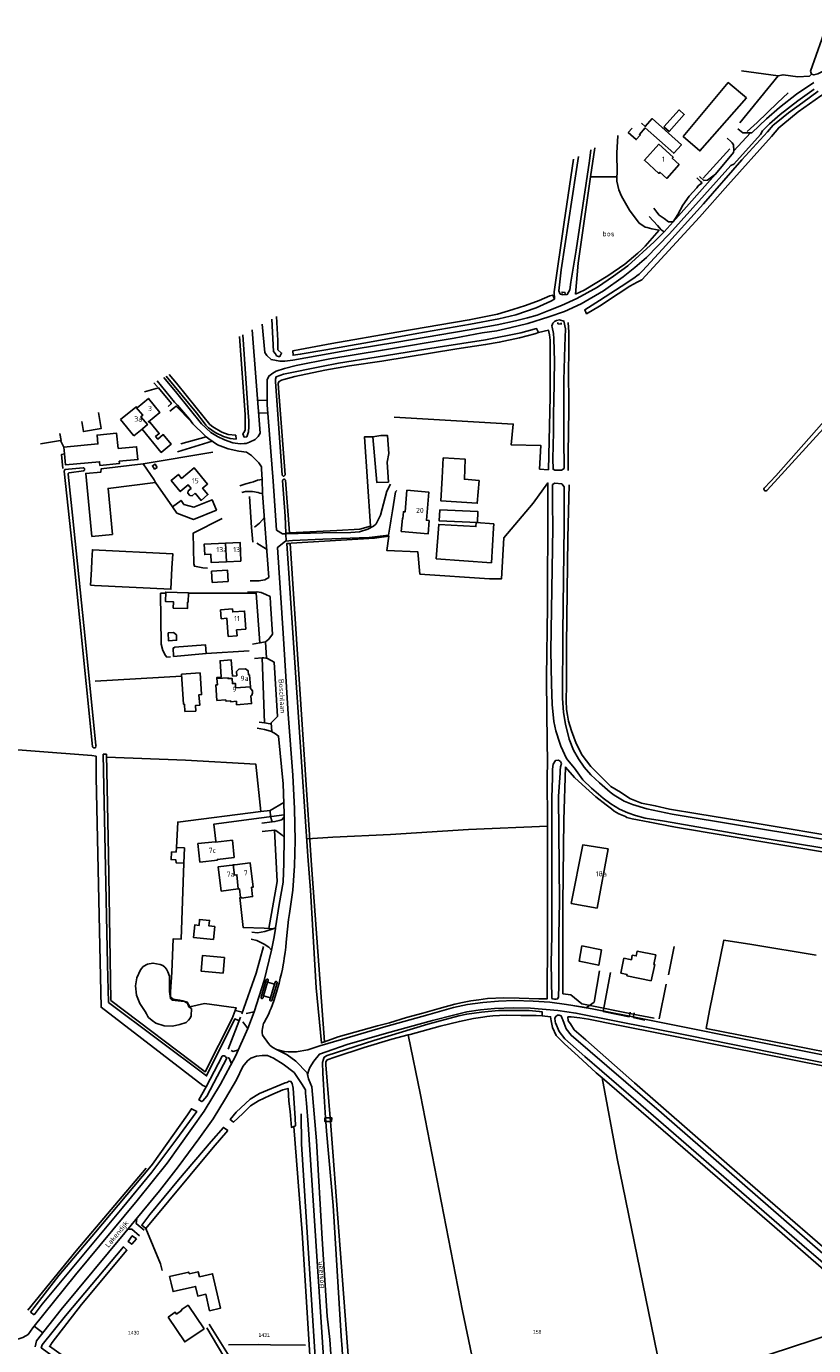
# Model space of a CAD drawing. Header units: metres. Extents: x 233829 to 239427, y 444283 to 448222.
# Tile 68 of 171: x 235172 to 235559, y 446034 to 446684. Entities that reach past the tile are written whole.
import ezdxf
from ezdxf.enums import TextEntityAlignment as Align

# ---------------------------------------------------------------- set-up
doc = ezdxf.new("R2010")
doc.units = ezdxf.units.M
doc.header["$MEASUREMENT"] = 0
for name, color, linetype in [('BIJGEBOUW', 4, 'Continuous'), ('CULTUURAANDUIDING', 253, 'Continuous'), ('DAKRAND', 4, 'Continuous'), ('DAKRAND-BYG', 4, 'Continuous'), ('Goud-kadastrale grenzen', 13, 'Continuous'), ('HEG', 253, 'Continuous'), ('HEK', 253, 'Continuous'), ('HOOFDGEBOUW', 4, 'Continuous'), ('HOUTWAL', 253, 'Continuous'), ('HUISNUMMER', 253, 'Continuous'), ('INSTEEKSLOOT', 153, 'Continuous'), ('KANTVERH', 253, 'Continuous'), ('KANTWATER', 153, 'Continuous'), ('KUNSTWERK', 253, 'Continuous'), ('MIDSLTGREPPEL', 253, 'Continuous'), ('MUUR', 253, 'Continuous'), ('OVERIGEAFSCH', 253, 'Continuous'), ('OVLIJNOBJ', 253, 'Continuous'), ('RASTER', 253, 'Continuous'), ('SCHUTTING', 253, 'Continuous'), ('STRAATNAAM', 253, 'Continuous'), ('TUSSENMUUR', 253, 'Continuous')]:
    doc.layers.add(name, color=color, linetype=linetype)
doc.layers.add('Z01 perceelnummer', color=73, linetype='Continuous', lineweight=13)
doc.styles.get("Standard").update_dxf_attribs({"font": 'iso.shx'})
doc.styles.add('Styledgn001', font='dgn001.shx')

# ---------------------------------------------------------------- blocks, each defined once
blk = doc.blocks.new('A$C1532452F')
at = {"layer": 'Z01 perceelnummer', "linetype": 'Continuous', "lineweight": 13, "style": 'Styledgn001'}
for s, p in [('1430', (235224.321, 446040.244)), ('1431', (235288.656, 446039.082)), ('158', (235423.178, 446040.62))]:
    blk.add_text(s, height=1.8, dxfattribs=at).set_placement(p, align=Align.MIDDLE_CENTER)

msp = doc.modelspace()

# ---------------------------------------------------------------- linework, layer by layer
at = {"layer": 'BIJGEBOUW'}
msp.add_line((235190.01, 446476.41), (235190.32, 446473.14), dxfattribs=at)
for points in [[(235216.67, 446475.72), (235215.96, 446483.26), (235206.31, 446482.35), (235206.72, 446477.99), (235190.01, 446476.41)], [(235190.32, 446473.14), (235190.84, 446467.64), (235207.55, 446469.22), (235207.73, 446467.4), (235217.37, 446468.32), (235217.27, 446469.42)], [(235235.96, 446466.44), (235234.88, 446468.08), (235233.63, 446467.24), (235234.71, 446465.61), (235235.96, 446466.44)], [(235243.24, 446416.77), (235242.7, 446406.38), (235205.08, 446408.33)], [(235270.97, 446410.26), (235270.64, 446415.74), (235262.75, 446415.27), (235263.07, 446409.79), (235270.97, 446410.26)], [(235242.85, 446064.64), (235243.78, 446060.5), (235254.86, 446063), (235255.93, 446058.23), (235259.93, 446059.13), (235261.75, 446051.06), (235267.07, 446052.26), (235263.25, 446069.24), (235256.73, 446067.77)], [(235247.77, 446051.45), (235251.19, 446053.76), (235259.05, 446042.13)], [(235259.05, 446042.13), (235249.56, 446035.71), (235241.33, 446047.88)]]:
    msp.add_lwpolyline(points, dxfattribs=at)
at = {"layer": 'DAKRAND'}
for points in [[(235228.51, 446485.28), (235237.93, 446473.8), (235242.82, 446477.81), (235238.91, 446482.58), (235236.22, 446480.38), (235235.2, 446481.61), (235237.01, 446483.09), (235232.51, 446488.57), (235232.19, 446488.31)], [(235254.65, 446453.69), (235253.21, 446452.5), (235252.07, 446452.51), (235251.06, 446453.72), (235251.24, 446454.86), (235252.68, 446456.05)], [(235265.41, 446362.44), (235265.37, 446362.97), (235267.54, 446363.13), (235266.96, 446371.18), (235272.46, 446371.58), (235273.04, 446363.68)], [(235280.89, 446364.25), (235280.75, 446366.27), (235279.49, 446367.23), (235276.11, 446367), (235275.08, 446365.94), (235275.23, 446363.84)], [(235264.8, 446359.26), (235265.63, 446359.32), (235265.41, 446362.44)], [(235274.97, 446351.22), (235272.26, 446351.01), (235272.08, 446351.39), (235269.88, 446351.22), (235269.82, 446351.95)], [(235281.92, 446357.29), (235282.27, 446357.19), (235282.85, 446356.36), (235282.92, 446355.26), (235282.53, 446354.2), (235282.17, 446353.96)], [(235276.46, 446258.87), (235276.99, 446254.62), (235277.49, 446254.68), (235277.54, 446254.32), (235282.99, 446255.01), (235282.42, 446259.62)], [(235480.69, 446221.64), (235481.56, 446226.29), (235472.42, 446228.12), (235472, 446225.83), (235470.01, 446226.15), (235469.64, 446223.91)]]:
    msp.add_lwpolyline(points, dxfattribs=at)
at = {"layer": 'DAKRAND-BYG'}
for p, q in [((235188.62, 446479.74), (235187.98, 446483.18)), ((235178.45, 446478.04), (235188.32, 446479.69)), ((235188.32, 446479.69), (235188.62, 446479.74)), ((235213.93, 446433.44), (235203.83, 446432.43)), ((235203.53, 446416.18), (235203.76, 446420.6)), ((235243.83, 446377.56), (235244.02, 446373.31)), ((235244.02, 446373.31), (235260.07, 446374.71)), ((235249.34, 446279), (235245.44, 446279.21)), ((235249.01, 446271.45), (235249.34, 446279)), ((235458.08, 446278.49), (235452.66, 446249.29))]:
    msp.add_line(p, q, dxfattribs=at)
for points in [[(235526.27, 446648.49), (235517.3, 446655.96), (235495.14, 446629.45), (235503.36, 446622.34), (235526.27, 446648.49)], [(235474.62, 446636.01), (235476.42, 446634.41), (235479.84, 446638.24), (235494.26, 446625.36), (235490.49, 446621.15), (235476.45, 446633.68), (235473.58, 446630.47), (235473.99, 446630.1), (235472, 446627.87), (235468.05, 446631.39), (235469.99, 446633.57)], [(235485.6, 446634.16), (235493.05, 446642.5), (235495.62, 446640.2), (235488.17, 446631.86), (235485.6, 446634.16)], [(235207.01, 446493.44), (235208.33, 446485.55), (235199.6, 446484.09), (235198.78, 446489)], [(235350.13, 446473.26), (235349.42, 446482.22), (235346.14, 446482.13), (235342.28, 446481.45), (235344.1, 446459.02), (235349.9, 446459.19), (235349.24, 446469.07), (235350.13, 446473.26)], [(235217.27, 446469.42), (235226.42, 446470.29), (235225.82, 446476.58), (235216.67, 446475.72)], [(235394.61, 446459.96), (235393.62, 446448.81), (235375.7, 446449.99), (235376.42, 446461.28), (235376.86, 446471.09), (235387.76, 446470.41), (235387.3, 446460.62), (235394.61, 446459.96)], [(235213.93, 446433.44), (235211.74, 446456.11), (235235.14, 446458.96), (235234.46, 446460.36), (235228.99, 446468.26), (235208.36, 446465.78), (235208.2, 446464.14), (235200.74, 446463.48), (235203.83, 446432.43)], [(235243.5, 446446.93), (235245.64, 446443.83), (235253.87, 446440.84), (235265.13, 446445.44), (235263.11, 446450.41), (235253.95, 446446.77), (235249.09, 446448.2), (235247.71, 446450.14), (235243.5, 446446.93)], [(235375.13, 446445.52), (235393.92, 446444.75), (235393.7, 446439.33), (235374.9, 446440.1), (235375.13, 446445.52)], [(235401.82, 446438.63), (235401.7, 446436.57), (235400.64, 446419.47), (235373.46, 446421.44), (235374.69, 446438.32), (235392.97, 446437.24), (235393.07, 446439.25), (235401.82, 446438.63)], [(235203.76, 446420.6), (235204.03, 446425.86), (235243.61, 446423.88), (235243.24, 446416.77)], [(235205.08, 446408.33), (235203.12, 446408.44), (235203.53, 446416.18)], [(235251.36, 446404.69), (235240.19, 446405), (235240.06, 446400.33), (235243.94, 446400.22), (235243.85, 446397.11), (235250.84, 446396.91), (235250.93, 446400.13), (235251.23, 446400.12), (235251.36, 446404.69)], [(235241.36, 446384.93), (235241.58, 446380.99), (235245.54, 446381.32), (235245.44, 446383.89), (235244.04, 446385.11), (235241.36, 446384.93)], [(235260.07, 446374.71), (235259.74, 446379.06), (235244.46, 446377.88), (235244.48, 446377.61), (235243.83, 446377.56)], [(235257.12, 446365.17), (235257.84, 446354.49), (235256.54, 446354.41), (235256.89, 446349.28), (235254.77, 446349.14), (235254.95, 446346.39), (235249.6, 446346.24), (235249.39, 446349.8), (235248.93, 446349.77), (235247.94, 446364.55), (235257.12, 446365.17)], [(235273.96, 446274.26), (235265.62, 446273.35), (235265.66, 446273.01), (235256.97, 446272.06), (235255.98, 446281.12), (235264.66, 446282.07), (235264.69, 446281.83), (235273.04, 446282.74), (235273.96, 446274.26)], [(235452.66, 446249.29), (235439.96, 446251.69), (235445.63, 446280.5), (235458.08, 446278.49)], [(235245.44, 446279.21), (235245.43, 446279.04), (235245.31, 446277.03), (235242.98, 446276.96), (235242.81, 446273.28), (235245.17, 446273.11), (235245.31, 446271.65), (235249.01, 446271.45)], [(235263.77, 446233.96), (235253.87, 446234.86), (235254.43, 446241.06), (235256.6, 446240.86), (235256.86, 446243.78), (235261.73, 446243.33), (235261.48, 446240.55), (235264.34, 446240.29), (235263.77, 446233.96)], [(235256.73, 446067.77), (235256.13, 446070.25), (235251.73, 446069.26), (235251.54, 446070.11), (235242.07, 446067.88), (235242.85, 446064.64)], [(235247.77, 446051.45), (235247.98, 446051.09), (235245.48, 446049.41), (235244.88, 446050.28), (235241.33, 446047.88)]]:
    msp.add_lwpolyline(points, dxfattribs=at)
at = {"layer": 'HEG'}
for p, q in [((235523.8, 446661.82), (235541.98, 446659.24)), ((235236.1, 446506.03), (235234.26, 446508.13)), ((235237.52, 446404.41), (235240.17, 446404.41)), ((235240.63, 446373.02), (235242.58, 446373.18)), ((235487.84, 446216.41), (235490.58, 446230.41)), ((235486.65, 446211.83), (235483.3, 446194.79)), ((235270.87, 446179.88), (235276.97, 446195.65))]:
    msp.add_line(p, q, dxfattribs=at)
for points in [[(235268.03, 446441.26), (235253.72, 446434.09), (235254, 446419.01), (235254.33, 446417.72), (235258.47, 446416.97), (235260.67, 446416.77)], [(235251.35, 446404.44), (235275.77, 446404.5), (235284.67, 446404.49)], [(235260.07, 446374.71), (235260.08, 446374.71), (235281.3, 446376.11)], [(235276.71, 446254.59), (235278.26, 446239.88), (235288.6, 446239.42)], [(235277.59, 446197.31), (235284.72, 446217.32), (235288.3, 446230.44)]]:
    msp.add_lwpolyline(points, dxfattribs=at)
at = {"layer": 'HEK'}
msp.add_line((235190.01, 446476.41), (235188.32, 446479.69), dxfattribs=at)
for points in [[(235189.54, 446465.82), (235188.82, 446472.84), (235190.32, 446473.14)], [(235281.47, 446452.03), (235282.5, 446436.8), (235283.01, 446429.55)], [(235211.07, 446323.7), (235249.89, 446322.26), (235284.52, 446320.26), (235287, 446296.88), (235246.1, 446291.7), (235245.44, 446279.21)], [(235287.32, 446293.86), (235263.87, 446290.76), (235264.77, 446282.29)], [(235291.55, 446297.46), (235291.83, 446294.46), (235292.55, 446291.81)], [(235249.01, 446271.45), (235247.83, 446234.14), (235243.81, 446234.21), (235243.21, 446217.73), (235242.57, 446208.04), (235242.53, 446205.88), (235242.65, 446205.45), (235243.86, 446204.47), (235246.96, 446204.07), (235248.56, 446203.66), (235250.73, 446203.07), (235252.11, 446200.8), (235259.33, 446202.32), (235274.9, 446200.17), (235272.94, 446194.94)], [(235288.6, 446239.42), (235290.95, 446239.34), (235293.05, 446239.2)]]:
    msp.add_lwpolyline(points, dxfattribs=at)
at = {"layer": 'HOOFDGEBOUW'}
for p, q in [((235225.48, 446496.15), (235217.95, 446489.97)), ((235217.95, 446489.97), (235224.5, 446481.99)), ((235228.51, 446485.28), (235224.5, 446481.99)), ((235270.04, 446419.93), (235277.23, 446420.28)), ((235273.04, 446363.68), (235275.23, 446363.84)), ((235280.89, 446364.25), (235281.42, 446364.29)), ((235281.85, 446358.34), (235281.42, 446364.29)), ((235281.92, 446357.29), (235281.85, 446358.34)), ((235275.86, 446258.8), (235276.46, 446258.87)), ((235465.83, 446224.69), (235464.32, 446217.31)), ((235465.83, 446224.69), (235469.06, 446224.03)), ((235469.06, 446224.03), (235469.64, 446223.91)), ((235481.06, 446221.56), (235479.39, 446213.48)), ((235480.69, 446221.64), (235481.06, 446221.56)), ((235467.55, 446216.65), (235464.32, 446217.31)), ((235467.4, 446215.95), (235467.55, 446216.65)), ((235467.4, 446215.95), (235479.39, 446213.48))]:
    msp.add_line(p, q, dxfattribs=at)
for points in [[(235493.18, 446615.6), (235486.99, 446608.75), (235483.65, 446611.77), (235483.18, 446611.24), (235476.01, 446617.72), (235483.09, 446625.56), (235490.17, 446619.16), (235489.75, 446618.7), (235493.18, 446615.6)], [(235232.19, 446488.31), (235231.67, 446488.94), (235237.26, 446493.53), (235231.64, 446500.38), (235226.07, 446495.8), (235225.66, 446496.3), (235225.48, 446496.15)], [(235252.68, 446456.05), (235251.25, 446457.78), (235247.31, 446454.5), (235242.78, 446459.94), (235246.41, 446462.96), (235248.01, 446461.03), (235254.19, 446466.16), (235260.8, 446458.2), (235258.31, 446456.13), (235260.91, 446453), (235257.55, 446450.2), (235254.65, 446453.69)], [(235370.01, 446440.27), (235369.47, 446433.76), (235356.23, 446434.87), (235356.77, 446441.31), (235357.02, 446441.29), (235357.3, 446444.61), (235358.12, 446444.54), (235359.01, 446455.14), (235369.73, 446454.24), (235368.56, 446440.4), (235370.01, 446440.27)], [(235277.23, 446420.28), (235276.79, 446429.47), (235269.54, 446429.12)], [(235269.54, 446429.12), (235259.17, 446428.62), (235259.42, 446423.47), (235262.39, 446423.62), (235262.59, 446419.57), (235270.04, 446419.93)], [(235273.04, 446396.72), (235267.18, 446396.26), (235267.52, 446391.87)], [(235267.52, 446391.87), (235270.27, 446392.09), (235270.96, 446383.17), (235275.32, 446383.51), (235275.1, 446386.4), (235279.7, 446386.76)], [(235279.7, 446386.76), (235279.01, 446395.69), (235273.16, 446395.23), (235273.04, 446396.72)], [(235264.8, 446359.26), (235265.36, 446351.62), (235269.82, 446351.95)], [(235274.97, 446351.22), (235275.09, 446349.55), (235282.45, 446350.08), (235282.17, 446353.96)], [(235274.13, 446270.75), (235266.02, 446269.74), (235267.52, 446257.76), (235275.86, 446258.8)], [(235282.42, 446259.62), (235283.26, 446259.72), (235281.76, 446271.71), (235274.13, 446270.75)], [(235454.85, 446228.85), (235453.5, 446221.22), (235443.89, 446223.22), (235445.22, 446230.72), (235454.85, 446228.85)], [(235269.08, 446225.08), (235268.41, 446217.39), (235257.6, 446218.32), (235258.26, 446226.01), (235269.08, 446225.08)]]:
    msp.add_lwpolyline(points, dxfattribs=at)
at = {"layer": 'HOUTWAL'}
for p, q in [((235504.9, 446608.85), (235518.16, 446623.32)), ((235228.99, 446468.26), (235263.44, 446473.85))]:
    msp.add_line(p, q, dxfattribs=at)
for points in [[(235526.64, 446631.83), (235531.48, 446636.38), (235541.51, 446645.92), (235546.88, 446650.86)], [(235442.09, 446551.76), (235446.38, 446553.79), (235458.02, 446560.83), (235466.41, 446566.61), (235472.84, 446572.03), (235474.72, 446573.81), (235476.45, 446575.38), (235483.32, 446583.23)], [(235306.95, 446148.05), (235307, 446133.09), (235313.92, 446025.77)]]:
    msp.add_lwpolyline(points, dxfattribs=at)
at = {"layer": 'INSTEEKSLOOT'}
for p, q in [((235274.7, 446482.36), (235274.91, 446480.26)), ((235190.4, 446465.34), (235199.56, 446466.21)), ((235199.72, 446464.75), (235192.65, 446463.81)), ((235540.67, 446462.25), (235535.14, 446456.37)), ((235536.43, 446455.21), (235541.75, 446461.04)), ((235319, 446144.29), (235318.88, 446146.11)), ((235321.13, 446146.09), (235321.28, 446144.27)), ((235233.71, 446123.28), (235232.19, 446121.49)), ((235175.38, 446048.98), (235173.59, 446050.35))]:
    msp.add_line(p, q, dxfattribs=at)
for points in [[(235565.55, 446683.65), (235563.45, 446677.28), (235557.86, 446661.61), (235558.27, 446660.06), (235559.49, 446659.78), (235561.39, 446660.34), (235564.81, 446661.93), (235573.09, 446666.59), (235575.69, 446667.79)], [(235472.36, 446557.68), (235474.66, 446558.74), (235478.5, 446562.86), (235503.18, 446589.68), (235517.09, 446605.45), (235538.56, 446629.41), (235542.16, 446633.75), (235544.19, 446635.3), (235551.81, 446641.55), (235562.96, 446649.38), (235574.59, 446656.18), (235584.16, 446660.94), (235591.44, 446663.92), (235593.74, 446664.76), (235606.23, 446668.56), (235615.33, 446670.34), (235625.2, 446671.55), (235632.92, 446671.92), (235638.01, 446672.34)], [(235561.64, 446651.71), (235554.12, 446646.1), (235546.93, 446641.01), (235541.66, 446636.84), (235539.36, 446634.93), (235536.58, 446631.72), (235523.97, 446617.86), (235505.19, 446596.24), (235484.85, 446573.87), (235475, 446563.24), (235473.36, 446561.63), (235472.32, 446560.8), (235471.41, 446560.15), (235467.36, 446557.39), (235453.87, 446548.61), (235446.63, 446544.08), (235447.52, 446542.1), (235453.93, 446545.87), (235463.02, 446551.89), (235468.75, 446555.64), (235472.36, 446557.68)], [(235711.67, 446651.3), (235705.07, 446644.44), (235684.81, 446621.93), (235596.4, 446524.29), (235570.73, 446496.3), (235540.67, 446462.25)], [(235541.75, 446461.04), (235581.49, 446504.44), (235687.15, 446621.9), (235713.35, 446650.41)], [(235443.5, 446619.63), (235442.2, 446611.05), (235435, 446563.78), (235433.76, 446553.4), (235434.53, 446551.82), (235435.8, 446551.43), (235438, 446551.59), (235439.32, 446553.95), (235439.67, 446557.7), (235442.38, 446573.37), (235448.89, 446617.5), (235449.67, 446622.87)], [(235431.72, 446549.34), (235430.83, 446551.28), (235429.42, 446550.87), (235424.21, 446548.61), (235417.35, 446546.09), (235411.15, 446544.14), (235403.56, 446541.83), (235389.69, 446539.06), (235354, 446532.98), (235322.05, 446527.42), (235306.18, 446524.46), (235302.77, 446523.78), (235302.9, 446521.69), (235306.47, 446522.19), (235319.05, 446524.41), (235340.51, 446528.14), (235363.94, 446532.37), (235390.27, 446536.93), (235404.32, 446539.66), (235412.65, 446541.53), (235422.66, 446545.04), (235429.89, 446548.25), (235431.72, 446549.34)], [(235294.73, 446540.74), (235295.36, 446528.87), (235295.46, 446524.41), (235297.21, 446522.74), (235296.39, 446521.1), (235295.71, 446521.11), (235294.77, 446521.45), (235294.19, 446522.31), (235293.3, 446523.48), (235292.36, 446539.46)], [(235297.53, 446462.56), (235294.23, 446508.7), (235294.23, 446509.94), (235294.6, 446511.04), (235298.14, 446512.28), (235316.88, 446516.11), (235325.29, 446517.77), (235343.92, 446520.76), (235374.36, 446525.67), (235397.77, 446529.31), (235415.11, 446532.68), (235422.89, 446534.78), (235423.75, 446532.93), (235421.99, 446532.14), (235414.46, 446530.17), (235404.45, 446528.08), (235397.72, 446526.95), (235383.55, 446524.88), (235346.64, 446518.81), (235330.66, 446516.39), (235318.62, 446514.36), (235303.85, 446511.19), (235298.34, 446509.78), (235297.28, 446509.43), (235296.13, 446508.77), (235295.55, 446507.84), (235295.66, 446505.51), (235298.94, 446462.81)], [(235437.15, 446534.63), (235436.37, 446538.49), (235434.22, 446539.06), (235432.68, 446538.86), (235431.68, 446538.27), (235430.88, 446537.45), (235430.65, 446536.95), (235430.43, 446536.18), (235430.63, 446535.45), (235431.15, 446532.31), (235431.4, 446529.68), (235431.64, 446518.77), (235431.38, 446498.62), (235431.19, 446493.67), (235431.25, 446483.8), (235430.94, 446470.71), (235430.97, 446465.55), (235431.9, 446465.09), (235435.11, 446465.14), (235436.49, 446465.91), (235436.35, 446480.47), (235436.36, 446509.39), (235436.83, 446526.18), (235437.15, 446534.63)], [(235281.15, 446489.37), (235281.1, 446486.35), (235280.87, 446483.9), (235280.04, 446481.53), (235278.8, 446481.34), (235278.12, 446482.97), (235278.58, 446483.67), (235279.26, 446484.76), (235279.38, 446492.48), (235276.46, 446530.89)], [(235278.13, 446531.78), (235280.85, 446493.4), (235281.15, 446489.37)], [(235274.91, 446480.26), (235271.87, 446480.65), (235268.63, 446481.62), (235264.55, 446483.59), (235261.18, 446485.93), (235259.86, 446487.3), (235259.08, 446488.34), (235255.39, 446493.3), (235240.32, 446511.4)], [(235241.86, 446512.23), (235245.42, 446507.91), (235255.02, 446496.03), (235261.96, 446487.61), (235263.42, 446486.39), (235267.85, 446483.86), (235270.96, 446482.61), (235274.7, 446482.36)], [(235190.12, 446464.6), (235190.23, 446464.98), (235190.4, 446465.34)], [(235204.09, 446328.93), (235194.71, 446422.11), (235190.12, 446464.6)], [(235192.65, 446463.81), (235192.45, 446463.77), (235192.29, 446463.66), (235192.17, 446463.5), (235192.11, 446463.31), (235192.12, 446463.11)], [(235192.12, 446463.11), (235194.17, 446442.85), (235200.55, 446382.12), (235205.76, 446329.41)], [(235199.56, 446466.21), (235199.78, 446466.16), (235199.98, 446466.04), (235200.13, 446465.87), (235200.22, 446465.66), (235200.24, 446465.43), (235200.2, 446465.21), (235200.09, 446465), (235199.92, 446464.85), (235199.72, 446464.75)], [(235297.53, 446462.56), (235297.67, 446462.38), (235297.87, 446462.25), (235298.09, 446462.18), (235298.32, 446462.19), (235298.54, 446462.26), (235298.73, 446462.4), (235298.87, 446462.59), (235298.94, 446462.81)], [(235297.71, 446460), (235297.8, 446460.22), (235297.95, 446460.41), (235298.16, 446460.54), (235298.39, 446460.59), (235298.64, 446460.57), (235298.86, 446460.47), (235299.04, 446460.31), (235299.15, 446460.09)], [(235299.15, 446460.09), (235301.14, 446434.16), (235299.41, 446434.05), (235298.97, 446442.43), (235297.71, 446460)], [(235590.24, 446278.64), (235557.08, 446284.44), (235524.35, 446289.9), (235489.66, 446295.67), (235477.25, 446298.25), (235470.2, 446300.4), (235465.96, 446302.03), (235461.08, 446305.04), (235459.19, 446306.43), (235453.86, 446310.98), (235449.56, 446315.05), (235446.34, 446318.81), (235443.54, 446322.95), (235441.06, 446327.15), (235438.93, 446332.54), (235437.13, 446339.92), (235436.13, 446345.71), (235435.7, 446352.81), (235435.8, 446385.01), (235436.43, 446437.63), (235436.45, 446456.87), (235435.27, 446458.4), (235431.86, 446458.69), (235430.66, 446457.95), (235430.72, 446448.89), (235430.9, 446436.6), (235429.95, 446376.04), (235430.18, 446359.82), (235430.48, 446349.57), (235431.41, 446341.27), (235432.4, 446336.64)], [(235536.43, 446455.21), (235536.24, 446455.03), (235536.01, 446454.91), (235535.75, 446454.87), (235535.49, 446454.9), (235535.25, 446455.01), (235535.06, 446455.18), (235534.93, 446455.41), (235534.86, 446455.66), (235534.88, 446455.92), (235534.98, 446456.17), (235535.14, 446456.37)], [(235310.16, 446274.97), (235299.76, 446428.9), (235301.48, 446429), (235311.91, 446270.55)], [(235432.4, 446336.64), (235434.39, 446330.65), (235434.84, 446329.14), (235437.54, 446323.1), (235438.2, 446322.27), (235439.79, 446320.49), (235441.53, 446318.29), (235445.61, 446312.57), (235449.87, 446308.48), (235455.61, 446303.59), (235459.51, 446300.67), (235463.77, 446298.12), (235467.86, 446296.26), (235471.63, 446294.92), (235476.42, 446293.66), (235485.86, 446292.19), (235522.52, 446285.76), (235577.33, 446276.68), (235621.77, 446268.58)], [(235204.09, 446328.93), (235204.18, 446328.69), (235204.33, 446328.48), (235204.55, 446328.33), (235204.79, 446328.25), (235205.05, 446328.25), (235205.3, 446328.32), (235205.52, 446328.46), (235205.68, 446328.66), (235205.78, 446328.9), (235205.81, 446329.16), (235205.76, 446329.41)], [(235435.22, 446320.66), (235434.65, 446318.92), (235434.52, 446317.21), (235434.52, 446316.05), (235433.72, 446304.31), (235434.13, 446252.56), (235433.79, 446235.79), (235433.8, 446211.3), (235433.71, 446205.43), (235433.23, 446204.64), (235432.38, 446204.45), (235431.65, 446204.55), (235430.9, 446204.64), (235430.46, 446204.9), (235430.13, 446222.4), (235430.41, 446235.75), (235430.43, 446303.72), (235430.65, 446313.66), (235430.72, 446317.86), (235431.05, 446320.18), (235432.27, 446322.14), (235433.64, 446322.16), (235434.61, 446321.64), (235435.22, 446320.66)], [(235310.16, 446274.97), (235311.41, 446258.18), (235314.3, 446210.16), (235316.9, 446182.98), (235318.39, 446183.52), (235316.95, 446203.39), (235311.91, 446270.55)], [(235321.13, 446146.09), (235319.09, 446172.14), (235319.07, 446173.59), (235319.72, 446174.57), (235323.4, 446175.97), (235338, 446180.74), (235351.54, 446184.85), (235359.53, 446186.89), (235360.56, 446187.15), (235375.36, 446191.23), (235384.88, 446193.55), (235391.73, 446194.96), (235396.38, 446195.69), (235398.43, 446195.98), (235401.36, 446196.34), (235404.6, 446196.43), (235407.89, 446196.56), (235415.17, 446196.5), (235420.63, 446196.42), (235422.64, 446196.41), (235425.62, 446196.22), (235425.64, 446198.23), (235424.18, 446198.49), (235419.16, 446198.87), (235411, 446198.98), (235404.07, 446198.91), (235395.71, 446198.12), (235388.46, 446197.18), (235384.49, 446196.29), (235369.31, 446192.13)], [(235591.9, 446054.6), (235563.86, 446079.27), (235484.46, 446148.53), (235439.89, 446186.77), (235437.53, 446189.92), (235436.45, 446192.5), (235435.76, 446194.35), (235435.55, 446194.93), (235434.96, 446196.29), (235434.05, 446196.66), (235433.24, 446196.69), (235432.35, 446196.04), (235431.89, 446195.09), (235432, 446193.57), (235432.27, 446192.82), (235433.93, 446188.59), (235436.85, 446185.01), (235446.64, 446176.2), (235471.83, 446154.55), (235553.54, 446083.62), (235589.81, 446052.54), (235591.9, 446054.6)], [(235369.31, 446192.13), (235342.77, 446184.21), (235319.64, 446176.69), (235318.18, 446175.87), (235317.89, 446175.03), (235317.4, 446173.25), (235317.52, 446168.14), (235318.35, 446153.87), (235318.88, 446146.11)], [(235270.06, 446175.09), (235265.58, 446166.42), (235260.36, 446156.76), (235258.46, 446154.4), (235257.89, 446154.04), (235256.52, 446154.92), (235260.11, 446161.39), (235268.03, 446176.4)], [(235268.03, 446176.4), (235268.33, 446176.53), (235268.65, 446176.57), (235268.98, 446176.54), (235269.29, 446176.43), (235269.56, 446176.25), (235269.79, 446176.02), (235269.95, 446175.73), (235270.04, 446175.42), (235270.06, 446175.09)], [(235304.17, 446142.04), (235304.01, 446145.92), (235302.87, 446160.75), (235302.44, 446162.92), (235301.83, 446163.98), (235300.98, 446164.12), (235299.75, 446163.43), (235299.02, 446163.29), (235286.41, 446158.01), (235281.72, 446155.32), (235274.88, 446148.77), (235271.95, 446145.21), (235273.6, 446143.93), (235278.14, 446148.24), (235281.99, 446151.95), (235285.82, 446154.4), (235291.53, 446157.09), (235297.83, 446159.86), (235299.78, 446160.33), (235300.41, 446160.51), (235300.76, 446154.21), (235301.54, 446149.1), (235302.12, 446141.36), (235304.17, 446142.04)], [(235175.38, 446048.98), (235179.25, 446054.29), (235218.67, 446101.61), (235233.25, 446119.37), (235245.18, 446135.1), (235255.46, 446149.15), (235252.83, 446150.56), (235250.81, 446147.55), (235233.71, 446123.28)], [(235319, 446144.29), (235319.32, 446139.56), (235322.7, 446102.86), (235326.6, 446038.58), (235327.05, 446032.36), (235327.4, 446026.18), (235327.87, 446017.17), (235328.09, 446015.14)], [(235331.86, 446006.07), (235331.45, 446009.45), (235322.45, 446129.39), (235321.28, 446144.27)], [(235270.71, 446139.88), (235268.55, 446141.35), (235262.54, 446134.46), (235246.44, 446115.51), (235232.28, 446098.51), (235228.36, 446093.14), (235230.31, 446091.5), (235263.58, 446131.47), (235270.71, 446139.88)], [(235232.19, 446121.49), (235205.64, 446089.74), (235187.47, 446068.48), (235173.59, 446050.35)], [(235225.71, 446086.41), (235223.68, 446087.98), (235221.58, 446085.21), (235223.42, 446083.81), (235225.71, 446086.41)], [(235223.94, 446000), (235217.25, 446004.6), (235181.03, 446031.16), (235178.85, 446032.8), (235179.36, 446034.29), (235190.85, 446048.48), (235219.4, 446082.57), (235221.07, 446080.87), (235198.66, 446054.09), (235184.18, 446035.46), (235183.36, 446034.1), (235182.89, 446033.57), (235210.31, 446014.03), (235225.9, 446001.75), (235224.47, 446000)]]:
    msp.add_lwpolyline(points, dxfattribs=at)
at = {"layer": 'KANTVERH'}
for p, q in [((235520.05, 446622.42), (235528.26, 446631.24)), ((235290.13, 446499.57), (235285.44, 446499.32)), ((235285.93, 446493.12), (235290.45, 446493.38)), ((235247.57, 446478.06), (235260.11, 446481.48)), ((235245.97, 446474.04), (235263.05, 446479.35)), ((235299.36, 446433.66), (235299.57, 446430.15)), ((235285.01, 446429.06), (235289.89, 446426.15)), ((235289.34, 446380.55), (235289.83, 446372.43)), ((235292.14, 446340.69), (235292.4, 446336.28)), ((235287.32, 446293.86), (235298.46, 446295.34)), ((235298.46, 446294.38), (235298.48, 446284.27)), ((235300.67, 446243.78), (235300.14, 446239.02)), ((235300.14, 446239.02), (235299.56, 446232.52)), ((235299.56, 446232.52), (235299.31, 446230.18)), ((235459.37, 446217.58), (235455.74, 446198.46)), ((235289.65, 446214.06), (235287.11, 446205.45)), ((235293.74, 446211.91), (235290.38, 446212.84)), ((235295.01, 446212.54), (235292.45, 446203.93)), ((235288.39, 446206.13), (235291.74, 446205.22)), ((235274.56, 446198.94), (235277.83, 446198.05)), ((235447.27, 446200.17), (235441.52, 446201.17)), ((235287.83, 446187.08), (235287.88, 446186.84)), ((235287.88, 446186.84), (235290.77, 446182.67)), ((235228.36, 446093.14), (235230.31, 446091.5)), ((235179.59, 446040.15), (235175.35, 446043.46))]:
    msp.add_line(p, q, dxfattribs=at)
for points in [[(235521.95, 446633.11), (235524.49, 446631.22), (235528.94, 446631.24), (235536.1, 446638.09), (235542.57, 446643.73), (235550.87, 446650.23), (235559.48, 446655.99)], [(235534.19, 446632.13), (235537.64, 446635.59), (235542.92, 446640.18), (235551.52, 446646.99), (235559.66, 446652.67)], [(235518.63, 446615.06), (235520.09, 446615.78), (235533.18, 446630.38), (235534.19, 446632.13)], [(235510.95, 446610.9), (235519.89, 446621.52), (235520.07, 446622.55), (235519.9, 446625.31), (235519.27, 446626.29), (235518.62, 446626.88), (235516.8, 446628.57)], [(235518.63, 446615.06), (235505.68, 446600.61), (235488.4, 446581.42), (235476.98, 446569.84), (235471.25, 446564.86), (235465.5, 446560.23), (235455.85, 446553.39), (235444.92, 446547.05), (235436.62, 446543.2), (235428.83, 446540.54), (235418.57, 446537.38), (235409.72, 446535.15), (235403.34, 446533.73), (235396.14, 446532.64), (235382.3, 446530.13), (235346.91, 446524.23), (235320.94, 446519.85), (235304.37, 446516.61), (235298.63, 446515.08), (235294.54, 446513.75), (235292.97, 446512.92), (235290.89, 446511.37), (235290.09, 446509.62), (235290.14, 446497.28), (235293.15, 446459.6), (235294.74, 446435.53), (235297.75, 446433.75), (235299.35, 446433.66), (235317.59, 446434.18), (235331.31, 446434.4), (235335.61, 446434.68), (235339.81, 446436.04)], [(235503.11, 446609.66), (235505.34, 446607.74), (235507.03, 446607.98), (235510.95, 446610.9), (235490.24, 446587.4), (235492.54, 446591.01), (235494.98, 446595.54), (235498.09, 446600.03), (235501.8, 446604.18), (235502.51, 446605.11), (235502.85, 446605.43), (235504.21, 446606.25), (235504.35, 446606.74), (235503.66, 446607.27), (235501.9, 446609.08)], [(235480.59, 446594.19), (235482.14, 446592.1), (235483.28, 446590.59), (235485.72, 446588.96), (235487.84, 446587.41), (235490.24, 446587.4), (235485.69, 446582.51)], [(235484.3, 446583.48), (235483.48, 446584.39), (235482.43, 446585.61), (235478.4, 446590.09)], [(235287.74, 446536.96), (235288.99, 446522.95), (235289.95, 446521.52), (235292.1, 446519.56), (235294.72, 446519.02), (235296.44, 446518.73), (235298.88, 446518.78), (235302.79, 446519.31), (235333.05, 446524.61), (235354.09, 446528.12), (235375.15, 446531.76), (235389.65, 446534.26), (235403.42, 446536.69), (235412.52, 446538.7), (235418.47, 446540.16), (235423.1, 446541.47), (235428.99, 446543.65), (235435.23, 446546.2), (235442.78, 446549.59), (235452.83, 446555.21), (235460.8, 446560.62), (235467.82, 446565.73), (235480.79, 446577.58), (235483.56, 446580.28), (235485.69, 446582.51), (235484.3, 446583.48)], [(235239.17, 446510.78), (235245.67, 446502.94), (235257.81, 446487.96), (235262.45, 446483.6), (235265.64, 446481.65), (235269.04, 446479.97), (235273.3, 446478.58), (235276.86, 446478.09), (235278.86, 446478.17), (235279.82, 446478.24), (235281.5, 446478.83), (235284.22, 446480.25), (235285.78, 446481.68), (235286.71, 446483.31), (235282.68, 446534.23)], [(235235.95, 446509.04), (235244.45, 446498.64), (235245.94, 446497.01), (235251.87, 446490.17), (235252.69, 446489.06), (235245.33, 446496.63), (235244.45, 446496), (235242.11, 446494.07)], [(235229.75, 446503.62), (235236.67, 446505.54), (235242.98, 446497.91), (235241.29, 446496.39)], [(235252.69, 446489.06), (235253.59, 446487.85), (235259.39, 446482.09), (235260.11, 446481.48), (235261.48, 446480.47), (235265.7, 446477.47), (235270.98, 446475.51), (235276.14, 446474.48), (235279.88, 446473.89), (235282.45, 446472.29), (235285.97, 446468.7), (235287.33, 446466.77), (235287.37, 446465.53), (235287.6, 446460.42), (235285.43, 446460.1), (235283.47, 446459.38), (235282.09, 446459.04), (235279.62, 446458.33), (235276.73, 446457.28)], [(235277.65, 446454.1), (235279.54, 446454.48), (235281.23, 446454.56), (235282.9, 446454.53), (235285.78, 446454.08), (235286.57, 446453.75), (235287.92, 446453.51), (235287.6, 446460.42)], [(235339.81, 446436.04), (235342.46, 446437.43), (235343.6, 446438.5), (235343.79, 446438.71), (235346.02, 446442.98), (235348.23, 446451.56), (235349.04, 446454.72), (235350.92, 446458.15)], [(235281.79, 446410.51), (235286.05, 446410.51), (235289.03, 446411.04), (235290.89, 446412.2), (235287.92, 446453.51)], [(235353.98, 446455.13), (235353.44, 446454.37), (235351.97, 446445.04), (235351.03, 446440.19), (235350.83, 446438.9), (235349.98, 446432.98), (235343.11, 446432.3), (235340.34, 446431.85), (235335.42, 446431.66), (235317.63, 446431.06), (235302.55, 446430.35), (235300.88, 446430.32), (235299.11, 446430.08), (235295.25, 446426.98), (235298.07, 446384.71), (235300.42, 446344.92), (235302.72, 446314.78), (235303.66, 446298.21), (235303.95, 446282.71), (235303.65, 446270.23), (235302.76, 446258.21), (235301.17, 446246.76), (235300.67, 446243.78)], [(235288.76, 446441.75), (235286.34, 446438.92), (235283.88, 446437.01)], [(235280.5, 446405), (235284.68, 446404.92), (235285.24, 446405.1), (235287.2, 446404.88), (235289.45, 446403.75), (235291.58, 446402.76), (235291.83, 446399.28), (235292.73, 446384.3), (235290.98, 446381.87), (235289.39, 446380.57), (235286.58, 446379.97), (235282.87, 446379.32)], [(235283.93, 446372.34), (235287.67, 446372.67), (235288.48, 446372.68), (235290.23, 446372.35), (235293.55, 446370.53), (235295.16, 446343.71), (235291.57, 446340.13), (235288.9, 446340.56), (235286.27, 446340.88)], [(235285.24, 446338.04), (235288.85, 446337.28), (235290.58, 446336.85), (235292.28, 446336.35), (235294.17, 446335.27), (235295.74, 446334.07), (235298.09, 446310.61), (235298.46, 446295.88), (235298.46, 446294.38), (235297.43, 446292.91), (235297.17, 446292.79), (235296.06, 446292.49), (235293.93, 446291.98), (235292.55, 446291.81), (235287.49, 446291.16)], [(235211.05, 446325.1), (235209.35, 446325.15), (235211.48, 446221.54), (235212, 446202.88), (235260.25, 446166.74), (235274.13, 446194.75), (235276.03, 446193.95)], [(235211.05, 446325.1), (235211.91, 446275.64), (235213.15, 446203.85), (235259.62, 446168.77), (235272.94, 446194.94)], [(235287, 446296.88), (235291.55, 446297.46), (235298.33, 446301.34)], [(235287.67, 446287.14), (235293.82, 446287.77), (235294.39, 446287.54), (235297.53, 446285.27), (235298.48, 446284.27), (235298.27, 446271.34), (235298.21, 446266.95), (235298, 446262.18), (235296.08, 446251.08), (235294.24, 446239.71)], [(235282.51, 446237.44), (235285.41, 446237.18), (235288.91, 446237.91), (235293.05, 446239.2), (235294.24, 446239.71), (235294.18, 446239.38), (235293.58, 446235.29), (235292.35, 446228.63)], [(235282.32, 446233.99), (235285.08, 446233.41), (235288.64, 446231.52), (235290.98, 446230.2), (235292.35, 446228.63), (235288.67, 446213.64), (235283.67, 446198.24)], [(235299.31, 446230.18), (235298.97, 446227.43), (235298.59, 446224.69)], [(235298.59, 446224.69), (235298.33, 446223.02), (235298.04, 446221.36)], [(235297.18, 446217.19), (235296.6, 446214.78), (235295.99, 446212.38)], [(235298.04, 446221.36), (235297.63, 446219.27), (235297.18, 446217.19)], [(235453.95, 446218.49), (235451.2, 446203.1), (235447.27, 446200.17)], [(235288.1, 446205.16), (235288.39, 446206.13), (235290.38, 446212.84), (235290.65, 446213.74)], [(235290.65, 446213.74), (235290.67, 446213.94), (235290.61, 446214.13), (235290.48, 446214.28), (235290.31, 446214.38), (235290.11, 446214.41), (235289.91, 446214.35), (235289.76, 446214.23), (235289.65, 446214.06)], [(235291.45, 446204.26), (235291.74, 446205.22), (235293.74, 446211.91), (235294.01, 446212.84)], [(235295.01, 446212.54), (235295.03, 446212.72), (235294.99, 446212.9), (235294.89, 446213.05), (235294.74, 446213.16), (235294.57, 446213.21), (235294.39, 446213.2), (235294.22, 446213.13), (235294.09, 446213), (235294.01, 446212.84)], [(235295.99, 446212.38), (235295.39, 446210.18), (235294.74, 446207.98)], [(235287.11, 446205.45), (235287.1, 446205.26), (235287.16, 446205.07), (235287.29, 446204.92), (235287.46, 446204.83), (235287.66, 446204.81), (235287.85, 446204.87), (235288, 446204.99), (235288.1, 446205.16)], [(235290.77, 446182.67), (235291.66, 446181.67), (235292.97, 446180.73), (235294.77, 446179.67), (235298.53, 446178.7), (235300.48, 446178.57), (235304.5, 446178.55), (235310.14, 446179.59), (235316.04, 446181.49), (235326.74, 446184.71), (235348.6, 446191), (235369.26, 446196.86), (235381.95, 446200.32), (235388.91, 446201.88), (235396.43, 446202.89), (235404.13, 446203.49), (235411.9, 446203.77), (235421.24, 446203.5), (235429.4, 446202.97)], [(235291.45, 446204.26), (235291.44, 446204.06), (235291.5, 446203.87), (235291.62, 446203.72), (235291.8, 446203.62), (235291.99, 446203.6), (235292.18, 446203.65), (235292.34, 446203.76), (235292.45, 446203.93)], [(235293.38, 446203.76), (235292.73, 446201.91), (235292.04, 446200.07)], [(235294.74, 446207.98), (235294.08, 446205.86), (235293.38, 446203.76)], [(235429.4, 446202.97), (235437.57, 446201.89), (235446.07, 446200.52), (235467.07, 446196.41), (235550.62, 446179.67), (235582.76, 446173.26), (235586.98, 446174.45), (235587.8, 446174.7), (235591.81, 446177.18), (235595.22, 446179.69)], [(235279.87, 446197.4), (235283.67, 446198.24), (235280.64, 446190.11)], [(235290.92, 446197.33), (235289.8, 446195.16), (235288.64, 446193.02)], [(235292.04, 446200.07), (235291.49, 446198.7), (235290.92, 446197.33)], [(235381.94, 446196.64), (235371.61, 446194.01), (235348.9, 446187.73), (235329.63, 446182.1), (235319.17, 446178.63), (235315.85, 446177.38), (235313.09, 446173.9), (235311.08, 446170.78), (235310.6, 446169.6), (235310.08, 446167.43), (235310.47, 446165.29), (235312.07, 446161.38), (235314.51, 446134.8), (235317.24, 446086.47), (235319.74, 446048.35), (235321.01, 446036.92), (235321.46, 446029.73), (235321.95, 446021), (235322.69, 446011.01)], [(235568.73, 446172.31), (235549.41, 446176.16), (235497.77, 446186.55), (235442.28, 446197.64), (235433.27, 446198.9), (235419.96, 446200.08), (235411.46, 446200.21), (235402.21, 446199.99), (235395.3, 446199.32), (235388.55, 446198.21), (235381.94, 446196.64)], [(235455.74, 446198.46), (235468.57, 446195.87), (235469.02, 446198.16)], [(235470.95, 446197.75), (235470.47, 446195.48), (235476.26, 446194.13)], [(235000, 446153.04), (235018.37, 446141.51), (235039.83, 446127.94), (235063.1, 446112.47), (235075.66, 446102.64), (235096.56, 446086.32), (235133.17, 446058.37), (235152.75, 446043.63), (235160.79, 446038.03), (235162.54, 446037.4), (235165.32, 446037.1), (235167.72, 446037.17), (235169.81, 446037.89), (235171.19, 446038.61), (235172.31, 446039.3), (235174.72, 446042.67), (235195.7, 446068.76), (235226.09, 446105.27), (235240.81, 446123.71), (235259.11, 446149.38), (235267.13, 446162.7), (235274.53, 446176.37), (235280.64, 446190.11), (235278.14, 446193.42)], [(235287.7, 446189.02), (235287.68, 446188.37), (235287.72, 446187.72), (235287.83, 446187.08)], [(235288.2, 446191.88), (235287.97, 446190.94), (235287.81, 446189.98), (235287.7, 446189.02)], [(235288.64, 446193.02), (235288.39, 446192.46), (235288.2, 446191.88)], [(235175.82, 446033.34), (235176.52, 446036.22), (235188.63, 446051.72), (235220, 446089.46), (235237.06, 446110.11), (235246.26, 446121.85), (235256.41, 446135.65), (235263.48, 446145.63), (235269.67, 446155.61), (235274.95, 446164.84), (235278.2, 446171.37), (235280.43, 446174.14), (235282.05, 446175.38), (235284.83, 446176.4), (235287.73, 446176.72), (235290.3, 446176.68), (235293.25, 446175.41), (235298.02, 446172.47), (235303.43, 446168.36), (235307.12, 446162.98), (235309.03, 446159.83), (235309.05, 446158.25), (235309.47, 446153.27), (235310.28, 446142.74), (235317.82, 446028.03)], [(235275.95, 446179.57), (235273.31, 446178.77), (235272.42, 446179.2)], [(235294.77, 446179.67), (235299.94, 446177.05), (235304.3, 446173.91), (235309.9, 446168.2), (235310.47, 446165.29)], [(235270.66, 446175.79), (235271.45, 446175.39), (235272.55, 446172.7)], [(235229.6, 446090.66), (235225.67, 446093.96), (235225.86, 446096.55)], [(235221.47, 446091.23), (235223.38, 446091.19), (235227.28, 446087.9)], [(235260.4, 446042.56), (235271.48, 446024.06), (235272.54, 446023.06), (235289.12, 446023.66), (235310.37, 446022.75), (235314.41, 446022.84), (235318.1, 446023.08), (235317.98, 446025.16)], [(235317.98, 446025.16), (235314.64, 446024.43), (235310.38, 446023.86), (235273.1, 446026.01), (235261.61, 446044.51)]]:
    msp.add_lwpolyline(points, dxfattribs=at)
at = {"layer": 'KANTWATER'}
for points in [[(235252.91, 446199.87), (235251.53, 446200.73), (235251.04, 446202.08), (235250.15, 446202.89), (235249.49, 446203.33), (235248.58, 446203.51), (235247.81, 446203.53), (235244.86, 446203.78), (235243.49, 446203.96), (235242.79, 446204.57), (235242.45, 446204.81), (235242.1, 446208.24), (235242, 446215.91), (235241.24, 446218.04), (235240.58, 446219.25), (235239.67, 446220.2), (235238.66, 446221.03), (235237.49, 446221.63), (235233.88, 446222.24), (235231.15, 446221.75), (235229.1, 446220.56), (235227.77, 446218.93), (235225.97, 446214.96), (235225.23, 446211.13), (235225.8, 446206.52), (235227.47, 446202.3), (235229.96, 446198.36), (235230.67, 446197.22), (235231.27, 446195.97), (235231.73, 446195.55), (235233.44, 446193.96), (235235.24, 446192.63)], [(235235.24, 446192.63), (235239.35, 446191.35), (235243.44, 446191.26), (235247.18, 446192.08), (235250.19, 446193), (235251.34, 446194.16), (235252.22, 446195.21), (235252.64, 446196.36), (235252.91, 446199.87)]]:
    msp.add_lwpolyline(points, dxfattribs=at)
at = {"layer": 'KUNSTWERK'}
for p, q in [((235318.5, 446146.11), (235318.88, 446146.11)), ((235318.88, 446146.11), (235321.13, 446146.09)), ((235321.28, 446144.27), (235319, 446144.29))]:
    msp.add_line(p, q, dxfattribs=at)
for points in [[(235435.4, 446552.14), (235435.48, 446552.82), (235436.87, 446552.61), (235436.88, 446551.99)], [(235433.4, 446537.78), (235433.41, 446537.16), (235435.02, 446536.99), (235435.01, 446537.61)], [(235319, 446144.29), (235318.48, 446144.29), (235318.5, 446146.11)], [(235321.13, 446146.09), (235321.92, 446146.08), (235321.91, 446144.26), (235321.28, 446144.27)]]:
    msp.add_lwpolyline(points, dxfattribs=at)
at = {"layer": 'MIDSLTGREPPEL'}
msp.add_line((235284.67, 446404.49), (235286.58, 446379.97), dxfattribs=at)
msp.add_lwpolyline([(235303.22, 446141.71), (235307.38, 446089.49), (235311.32, 446026.6)], dxfattribs=at)
at = {"layer": 'MUUR'}
msp.add_line((235235.14, 446458.96), (235243.45, 446447.01), dxfattribs=at)
at = {"layer": 'OVERIGEAFSCH'}
for points in [[(235438.43, 446464.85), (235438.51, 446473.28), (235438.69, 446494.76), (235438.65, 446516.51), (235438.7, 446520.69), (235438.8, 446533.11), (235438.43, 446537.75)], [(235435.81, 446251.56), (235436.24, 446292.76), (235437.05, 446318.79), (235441.6, 446313.76), (235447.07, 446308.59), (235451.99, 446304.21), (235457.12, 446300.19), (235458.4, 446299.27), (235459.78, 446298.28), (235461.17, 446297.12), (235463.48, 446295.79), (235466.73, 446294.53)]]:
    msp.add_lwpolyline(points, dxfattribs=at)
at = {"layer": 'OVLIJNOBJ'}
msp.add_line((235523.01, 446636.08), (235541.98, 446659.24), dxfattribs=at)
at = {"layer": 'RASTER'}
for p, q in [((235287.67, 446372.67), (235288.9, 446340.56)), ((235203.74, 446324.45), (235205.85, 446324.18)), ((235230.45, 446121.34), (235195.99, 446080.51)), ((235195.99, 446080.51), (235172.27, 446051.36))]:
    msp.add_line(p, q, dxfattribs=at)
for points in [[(235541.98, 446659.24), (235544.31, 446659.81), (235551.56, 446658.78), (235557.4, 446659.21), (235558.27, 446660.06)], [(235462.93, 446629.85), (235462.91, 446629.72), (235462.37, 446621.42), (235462.51, 446611.32), (235462.46, 446609.49)], [(235441.01, 446618.32), (235436.46, 446587.26), (235431.56, 446552.96), (235431.72, 446549.34)], [(235442.09, 446551.76), (235443.41, 446567.09), (235449.51, 446609.54), (235451.57, 446623.88)], [(235449.51, 446609.54), (235458.23, 446609.61), (235462.46, 446609.49), (235462.4, 446607.38), (235463.46, 446603.2), (235464.69, 446599.96), (235468.7, 446593.17), (235473.46, 446586.77), (235475.78, 446585.2), (235476.42, 446584.82), (235477.43, 446584.62), (235479.65, 446584.01), (235483.32, 446583.23)], [(235423.75, 446532.93), (235428.75, 446534.01), (235428.89, 446533.24), (235429.23, 446531.79), (235429.59, 446529.12), (235429.61, 446501.18), (235428.77, 446465.16)], [(235352.64, 446491.22), (235411.36, 446487.78), (235410.33, 446477.62), (235424.91, 446477.27), (235424.33, 446465.59), (235428.77, 446465.16)], [(235301.14, 446434.16), (235324.42, 446435.41), (235335.87, 446436.03), (235341.11, 446437.45), (235338.1, 446481.52), (235342.28, 446481.45)], [(235302.03, 446429.03), (235343.06, 446431.53), (235350, 446432.61), (235349.14, 446425.43), (235364.38, 446424.84), (235365.41, 446413.91), (235399.74, 446411.47), (235405.57, 446411.49), (235406.8, 446431.72), (235421.2, 446448.73), (235428.42, 446458.79), (235428.36, 446447.85), (235428.22, 446397.9), (235427.74, 446363.04), (235427.94, 446344.52), (235428.27, 446320.42), (235428.05, 446314.7), (235428.25, 446290.35), (235428.25, 446289.73), (235389.27, 446288.04), (235350.94, 446285.62), (235322.57, 446284.27), (235309.95, 446283.43)], [(235440.04, 446336.71), (235438.58, 446341.42), (235438.07, 446344.41), (235437.65, 446347.12), (235437.52, 446351.51), (235437.56, 446359.3), (235437.57, 446378.93), (235438.29, 446431.7), (235439.01, 446457.88)], [(235237.52, 446404.41), (235237.84, 446379.29), (235238.76, 446376.19), (235240.13, 446373.75), (235240.63, 446373.02)], [(235000, 446339.37), (235024.65, 446352.39), (235068.56, 446373.38), (235100.65, 446380.93), (235139.92, 446388.13), (235145.57, 446328.89), (235203.74, 446324.45)], [(235576.72, 446283.48), (235529.66, 446291.36), (235502.4, 446295.75), (235488.35, 446298.11), (235481.38, 446299.77), (235474.62, 446301.04), (235468.83, 446303.36), (235464.14, 446306.46), (235459.52, 446309.28), (235454.96, 446313.69), (235449.59, 446319.07), (235445.33, 446324.62), (235442.36, 446330.38), (235440.04, 446336.71)], [(235205.85, 446324.18), (235205.97, 446313.65), (235208.28, 446200.54), (235258.42, 446161.93), (235260.11, 446161.39)], [(235466.73, 446294.53), (235467.29, 446294.06), (235469.94, 446293.4), (235478.67, 446291.68), (235489.58, 446289.61), (235492.37, 446289.03), (235538.3, 446281.32), (235574.55, 446275.22)], [(235290.95, 446239.34), (235295.01, 446262.44), (235293.82, 446287.77)], [(235318.39, 446183.52), (235325.12, 446186.02), (235344.57, 446191.41), (235350.35, 446192.91), (235358.73, 446195.49), (235366.83, 446197.58), (235374.81, 446199.83), (235382.63, 446202.02), (235386.3, 446202.85), (235390.45, 446203.66), (235394.48, 446204.21), (235398.63, 446204.76), (235406.74, 446205.15), (235414.28, 446205.07), (235424.05, 446204.72), (235428.13, 446204.73), (235428.31, 446235.35), (235428.25, 446289.73)], [(235435.81, 446251.56), (235435.8, 446223.62), (235435.81, 446207.2), (235439.71, 446206.57), (235445.11, 446202.22), (235472.89, 446196.66), (235480.88, 446195.22)], [(235585.06, 446175.67), (235583.83, 446175.2), (235579.64, 446175.7), (235575.55, 446176.45), (235547.42, 446182.09), (235506.41, 446190.1), (235508.06, 446198.9), (235515.2, 446233.6), (235528.91, 446231.47), (235560.55, 446226.12)], [(235425.62, 446196.22), (235429.74, 446195.81), (235430.09, 446193.86), (235430.69, 446190.53), (235432.59, 446186.55), (235436.65, 446182.48), (235443.29, 446176.5), (235452.23, 446168.25), (235455.11, 446165.78), (235462.6, 446126.05), (235485.12, 446016.11), (235447.28, 446003.54), (235436.26, 446000)], [(235593.79, 446165.86), (235581.6, 446167.85), (235573.72, 446169.68), (235509.43, 446182.48), (235462.21, 446191.86), (235448.38, 446194.68), (235444.2, 446195.35), (235439.85, 446195.76), (235438.28, 446195.74), (235438.48, 446193.79), (235439.53, 446192.39), (235441.42, 446189.42), (235447.18, 446184.54), (235471.17, 446163.22), (235525.63, 446115.74), (235580.92, 446067.79), (235596.21, 446054.35), (235598.49, 446052.07), (235622.96, 446031.16), (235655.25, 446003.08), (235658.75, 446000)], [(235359.53, 446186.89), (235365.61, 446157.37), (235386.3, 446051.03), (235397.11, 446000)], [(235446.89, 446000), (235485.95, 446012.57), (235579.94, 446043.49), (235587.61, 446046.19), (235592.08, 446048.1), (235588.62, 446050.25), (235540.04, 446092.44), (235488.85, 446136.77), (235455.11, 446165.78)], [(235230.31, 446091.5), (235237.51, 446074.11), (235238.42, 446070.86)], [(235271.11, 446034.17), (235285.63, 446034.38), (235291.81, 446034.22), (235309, 446034.16)]]:
    msp.add_lwpolyline(points, dxfattribs=at)
at = {"layer": 'SCHUTTING'}
msp.add_line((235205.42, 446361.15), (235248, 446363.61), dxfattribs=at)
at = {"layer": 'TUSSENMUUR'}
msp.add_line((235269.54, 446429.12), (235270.04, 446419.93), dxfattribs=at)
for points in [[(235225.48, 446496.15), (235228.8, 446492.11), (235227.93, 446491.39), (235231.11, 446487.5), (235228.66, 446485.5), (235228.7, 446485.45), (235228.51, 446485.28)], [(235281.85, 446358.34), (235274.6, 446357.81), (235274.48, 446360.06), (235272.98, 446359.98), (235272.84, 446362.46), (235270.9, 446362.37), (235270.86, 446362.86), (235265.41, 446362.44)], [(235274.13, 446270.75), (235273.36, 446270.66), (235274.04, 446265.64), (235275.22, 446265.75), (235275.86, 446258.8)]]:
    msp.add_lwpolyline(points, dxfattribs=at)

# ---------------------------------------------------------------- block references
at = {"layer": 'Goud-kadastrale grenzen', "linetype": 'Continuous'}
msp.add_blockref('A$C1532452F', (0, 0), dxfattribs=at)

# ---------------------------------------------------------------- texts
at = {"layer": 'CULTUURAANDUIDING'}
msp.add_text('bos', height=2.5, dxfattribs=at).set_placement((235455.35, 446580.27))
at = {"layer": 'HUISNUMMER'}
for s, p in [('1', (235484.66, 446617.04)), ('3', (235231.44, 446494.2)), ('3a', (235224.69, 446489.03)), ('15', (235253, 446458.59)), ('20', (235363.48, 446444.01)), ('13a', (235265.11, 446424.67)), ('13', (235273.4, 446424.71)), ('11', (235273.84, 446390.75)), ('9', (235272.98, 446355.91)), ('9a', (235276.97, 446361.29)), ('7c', (235261.3, 446276.56)), ('7a', (235270.19, 446264.82)), ('7', (235278.59, 446265.42)), ('18a', (235452, 446265))]:
    msp.add_text(s, height=2.5, dxfattribs=at).set_placement(p)
at = {"layer": 'STRAATNAAM'}
for s, rotation, p in [('Boschlaan', 273.3799, (235295.73, 446362.16)), ('Lakendijk', 50.4, (235211.98, 446081.95)), ('Boslaan', 94.2449, (235318.19, 446062.18))]:
    msp.add_text(s, height=2.5, rotation=rotation, dxfattribs=at).set_placement(p)

doc.saveas('drawing.dxf')
